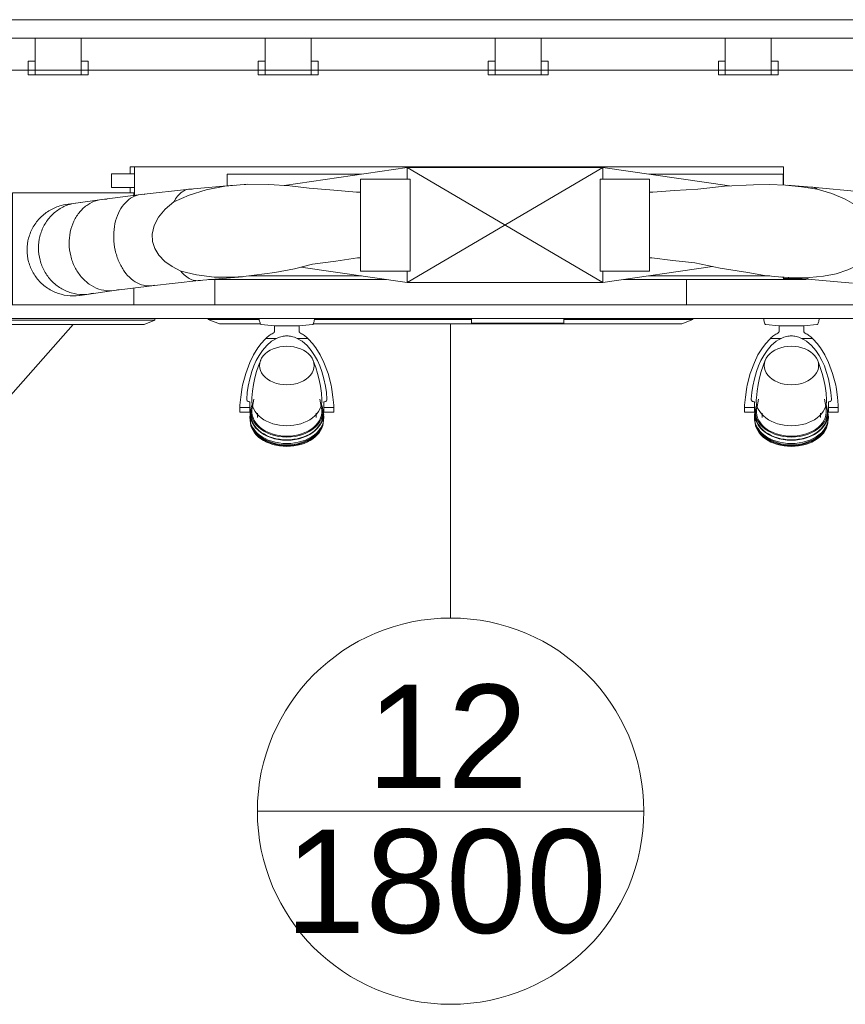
# Model space of a CAD drawing. Header units: metres. Extents: x 3.7 to 90.5, y -1.7 to 14.3.
# Tile 54 of 256: x 36.5 to 38.3, y 0.9 to 3. Entities that reach past the tile are written whole.
import ezdxf

# ---------------------------------------------------------------- set-up
doc = ezdxf.new("R2010")
doc.units = ezdxf.units.M
for name, color, linetype, lineweight in [('A-CLNG', 7, 'Continuous', 18), ('A-FLOR', 7, 'Continuous', 18), ('A-FLOR-MCUT', 7, 'Continuous', 18), ('DUTOS', 7, 'Continuous', 18), ('E-LITE-EQPM', 7, 'Continuous', 18), ('FLEXIVEIS', 7, 'Continuous', 18), ('G-IMPT', 7, 'Continuous', 18), ('M-EQPM', 7, 'Continuous', 18), ('M-HVAC-DUCT', 7, 'Continuous', 18), ('M-HVAC-DUCT-ANNO', 7, 'Continuous', 18), ('TERMINAIS', 7, 'Continuous', 18)]:
    doc.layers.add(name, color=color, linetype=linetype, lineweight=lineweight)
doc.layers.add('M-HVAC-CDFF-IDEN', color=1, linetype='Continuous', lineweight=9, true_color=0xff0000)
doc.styles.add('Arial_1', font='arial.ttf', dxfattribs={"height": 0.225})

# ---------------------------------------------------------------- blocks, each defined once
blk = doc.blocks.new('Lighting-Floodlight-Color_Kinetics-ColorBurst_Powercore_gen2_RGB-Architectural - Not A Type - Load Type Category-V30-Corte 1')
at = {"layer": 'E-LITE-EQPM'}
for p, q in [((38.1517, 2.3471), (38.1802, 2.344)), ((38.1805, 2.344), (38.2342, 2.344)), ((38.1805, 2.344), (38.1805, 2.3327)), ((38.2342, 2.3327), (38.2342, 2.344)), ((38.2344, 2.344), (38.2629, 2.3471)), ((38.185, 2.317), (38.1618, 2.317)), ((38.2529, 2.317), (38.2296, 2.317)), ((38.1356, 2.1845), (38.132, 2.1645)), ((38.2826, 2.1645), (38.2791, 2.1845)), ((38.1053, 2.1717), (38.1053, 2.1669)), ((38.1268, 2.1669), (38.1053, 2.1669)), ((38.1053, 2.1569), (38.1053, 2.1669)), ((38.1268, 2.1794), (38.1254, 2.1794)), ((38.1268, 2.1669), (38.1268, 2.1794)), ((38.1268, 2.1669), (38.1268, 2.1569)), ((38.2879, 2.1794), (38.2879, 2.1669)), ((38.2893, 2.1794), (38.2879, 2.1794)), ((38.3093, 2.1669), (38.2879, 2.1669)), ((38.2879, 2.1569), (38.2879, 2.1669)), ((38.3093, 2.1669), (38.3093, 2.1717)), ((38.3093, 2.1669), (38.3093, 2.1569)), ((38.1053, 2.1569), (38.1268, 2.1569)), ((38.1281, 2.1569), (38.1273, 2.1502)), ((38.1289, 2.1579), (38.1289, 2.1519)), ((38.1301, 2.1452), (38.1301, 2.14)), ((38.1438, 2.1543), (38.1438, 2.1453)), ((38.2708, 2.1453), (38.2708, 2.1543)), ((38.2845, 2.14), (38.2845, 2.1452)), ((38.2857, 2.1519), (38.2857, 2.1579)), ((38.2874, 2.1502), (38.2866, 2.1569)), ((38.2879, 2.1569), (38.3093, 2.1569)), ((38.1278, 2.14), (38.1278, 2.1383)), ((38.1301, 2.1383), (38.1301, 2.1369)), ((38.2845, 2.1369), (38.2845, 2.1383)), ((38.2869, 2.1383), (38.2869, 2.14))]:
    blk.add_line(p, q, dxfattribs=at)
at = {"layer": 'E-LITE-EQPM', "flags": 128}
for points in [[(38.1496, 2.3488), (38.149, 2.3507), (38.1484, 2.3527), (38.1479, 2.3546), (38.1475, 2.3566), (38.1472, 2.3586), (38.147, 2.36)], [(38.2677, 2.36), (38.2674, 2.358), (38.267, 2.356), (38.2666, 2.354), (38.2661, 2.352), (38.2655, 2.3501), (38.2651, 2.3488)], [(38.1517, 2.3471), (38.1516, 2.3471), (38.1515, 2.3472), (38.1514, 2.3472), (38.1513, 2.3472), (38.1512, 2.3472), (38.1511, 2.3473), (38.151, 2.3473), (38.151, 2.3473), (38.1509, 2.3474), (38.1508, 2.3474), (38.1507, 2.3475), (38.1506, 2.3475), (38.1505, 2.3476), (38.1504, 2.3477), (38.1504, 2.3477), (38.1503, 2.3478), (38.1502, 2.3479), (38.1501, 2.3479), (38.1501, 2.348), (38.15, 2.3481), (38.15, 2.3482), (38.1499, 2.3483), (38.1498, 2.3483), (38.1498, 2.3484), (38.1497, 2.3485), (38.1497, 2.3486), (38.1497, 2.3487), (38.1496, 2.3488)], [(38.2651, 2.3488), (38.265, 2.3487), (38.265, 2.3486), (38.2649, 2.3485), (38.2649, 2.3484), (38.2648, 2.3483), (38.2648, 2.3483), (38.2647, 2.3482), (38.2647, 2.3481), (38.2646, 2.348), (38.2645, 2.3479), (38.2645, 2.3479), (38.2644, 2.3478), (38.2643, 2.3477), (38.2642, 2.3477), (38.2642, 2.3476), (38.2641, 2.3475), (38.264, 2.3475), (38.2639, 2.3474), (38.2638, 2.3474), (38.2637, 2.3473), (38.2636, 2.3473), (38.2635, 2.3473), (38.2634, 2.3472), (38.2633, 2.3472), (38.2632, 2.3472), (38.2631, 2.3472), (38.263, 2.3471), (38.2629, 2.3471)], [(38.1601, 2.3154), (38.1517, 2.3062), (38.1442, 2.2964)], [(38.1618, 2.317), (38.1609, 2.3162), (38.1601, 2.3154)], [(38.1743, 2.3109), (38.1795, 2.3142), (38.185, 2.317)], [(38.2296, 2.317), (38.2351, 2.3142), (38.2403, 2.3109)], [(38.2546, 2.3154), (38.2538, 2.3162), (38.2529, 2.317)], [(38.2705, 2.2964), (38.263, 2.3062), (38.2546, 2.3154)], [(38.1442, 2.2964), (38.1347, 2.2811), (38.1269, 2.2649)], [(38.1543, 2.2908), (38.1635, 2.3017), (38.1743, 2.3109)], [(38.2403, 2.3109), (38.2512, 2.3017), (38.2604, 2.2908)], [(38.2878, 2.2649), (38.28, 2.2811), (38.2705, 2.2964)], [(38.1506, 2.2698), (38.1459, 2.2576), (38.1416, 2.2447), (38.1379, 2.2311), (38.1349, 2.217), (38.1327, 2.2024), (38.1312, 2.1875), (38.1309, 2.1832)], [(38.141, 2.2687), (38.1473, 2.28), (38.1543, 2.2908)], [(38.2604, 2.2908), (38.2674, 2.28), (38.2737, 2.2687)], [(38.2837, 2.1832), (38.2825, 2.1982), (38.2805, 2.2129), (38.2777, 2.2271), (38.2742, 2.2409), (38.2701, 2.254), (38.2655, 2.2664), (38.2641, 2.2698)], [(38.1269, 2.2649), (38.1179, 2.2406), (38.1111, 2.2156)], [(38.1315, 2.2451), (38.1358, 2.2571), (38.141, 2.2687)], [(38.2737, 2.2687), (38.2789, 2.2571), (38.2832, 2.2451)], [(38.3036, 2.2156), (38.2968, 2.2406), (38.2878, 2.2649)], [(38.1236, 2.2133), (38.1271, 2.2293), (38.1315, 2.2451)], [(38.2832, 2.2451), (38.2876, 2.2293), (38.2911, 2.2133)], [(38.1095, 2.206), (38.1072, 2.1889), (38.1053, 2.1717)], [(38.1111, 2.2156), (38.1102, 2.2108), (38.1095, 2.206)], [(38.1201, 2.1847), (38.1214, 2.1991), (38.1236, 2.2133)], [(38.2911, 2.2133), (38.2933, 2.1991), (38.2946, 2.1847)], [(38.3052, 2.206), (38.3045, 2.2108), (38.3036, 2.2156)], [(38.3093, 2.1717), (38.3075, 2.1889), (38.3052, 2.206)], [(38.1254, 2.1794), (38.1242, 2.1795), (38.1231, 2.1799), (38.1221, 2.1805), (38.1212, 2.1814), (38.1206, 2.1824), (38.1202, 2.1835), (38.1201, 2.1847)], [(38.2946, 2.1847), (38.2945, 2.1835), (38.2941, 2.1824), (38.2935, 2.1814), (38.2926, 2.1805), (38.2916, 2.1799), (38.2905, 2.1795), (38.2893, 2.1794)]]:
    blk.add_lwpolyline(points, dxfattribs=at)
at = {"layer": 'E-LITE-EQPM'}
for centre, major_axis, start_param, end_param in [((38.2073, 2.2579), (0.0592, 0), 1.570796, 4.712389), ((38.2073, 2.2579), (0.0592, 0), 4.712389, 7.853982), ((38.2073, 2.1811), (0.0764, 0), 3.079538, 4.712389), ((38.2073, 2.1811), (0.0764, 0), 4.712389, 6.34524), ((38.2073, 2.1519), (0.0795, 0), 2.901346, 4.712389), ((38.2073, 2.1579), (0.0784, 0), 2.861983, 4.712389), ((38.2073, 2.1579), (0.0759, 0), 2.965669, 4.712389), ((38.2073, 2.1579), (0.0784, 0), 4.712389, 6.562795), ((38.2073, 2.1579), (0.0759, 0), 4.712389, 6.459109), ((38.2073, 2.1519), (-0.0795, 0), 1.570796, 3.381839), ((38.2073, 2.1452), (0.0804, 0), 3.030511, 4.712389), ((38.2073, 2.14), (0.0795, 0), 3.120458, 4.712389), ((38.2073, 2.1519), (-0.0784, 0), 0, 1.570796), ((38.2073, 2.1519), (-0.0784, 0), 1.570796, 3.141593), ((38.2073, 2.1452), (-0.0804, 0), 1.570796, 3.252674), ((38.2073, 2.14), (-0.0795, 0), 1.570796, 3.162727), ((38.2073, 2.1383), (-0.0795, 0), 0, 1.570796), ((38.2073, 2.14), (0.0772, 0), 3.498727, 4.712389), ((38.2073, 2.1383), (-0.0795, 0), 1.570796, 3.141593), ((38.2073, 2.14), (-0.0772, 0), 1.570796, 2.784458)]:
    blk.add_ellipse(centre, major_axis=major_axis, ratio=0.707107, start_param=start_param, end_param=end_param, dxfattribs=at)
for points in [[(38.1618, 2.317), (38.1641, 2.3192), (38.1691, 2.3233), (38.1747, 2.3268), (38.1775, 2.3283)], [(38.1775, 2.3283), (38.1779, 2.3285), (38.1785, 2.3288), (38.1793, 2.3296), (38.18, 2.3305), (38.1804, 2.3315), (38.1805, 2.3323), (38.1805, 2.3327)], [(38.1972, 2.3211), (38.1951, 2.3206), (38.191, 2.3195), (38.187, 2.3179), (38.185, 2.317)], [(38.2175, 2.3211), (38.2142, 2.3219), (38.2073, 2.3227), (38.2005, 2.3219), (38.1972, 2.3211)], [(38.2296, 2.317), (38.2277, 2.3179), (38.2237, 2.3195), (38.2196, 2.3206), (38.2175, 2.3211)], [(38.2371, 2.3283), (38.24, 2.3268), (38.2455, 2.3233), (38.2506, 2.3192), (38.2529, 2.317)]]:
    blk.add_open_spline(points, degree=3, dxfattribs=at)
blk.add_open_spline([(38.2342, 2.3327), (38.2342, 2.3319), (38.2345, 2.3308), (38.2353, 2.3296), (38.2362, 2.3288), (38.2368, 2.3285), (38.2371, 2.3283)], degree=3, knots=[0, 0, 0, 0, 0.4, 0.6, 0.8, 1, 1, 1, 1], dxfattribs=at)
blk = doc.blocks.new('Luminária Quadrada - 0300x1200mm_1 Lamp_ - 277V-V19-Corte 1')
at = {"layer": 'E-LITE-EQPM'}
for p, q in [((23.4973, 2.15), (23.4973, 2.16)), ((23.6973, 2.15), (23.4973, 2.15)), ((23.6973, 2.15), (23.6973, 2.16))]:
    blk.add_line(p, q, dxfattribs=at)
blk = doc.blocks.new('4 GRE - ESCOLA DE CINEMA E AUDIOVISUAL CINE REX R07_rvt-1-Corte 1')
at = {"layer": 'A-CLNG'}
for p, q in [((40.0573, 2.39), (35.1673, 2.39)), ((35.1673, 2.36), (40.0573, 2.36))]:
    blk.add_line(p, q, dxfattribs=at)
at = {"layer": 'A-FLOR'}
blk.add_line((35.1673, 2.9), (40.0573, 2.9), dxfattribs=at)
at = {"layer": 'A-FLOR-MCUT'}
blk.add_line((40.0573, 3.01), (35.1673, 3.01), dxfattribs=at)
at = {"layer": 'E-LITE-EQPM', "lineweight": 18}
for name, p in [('Lighting-Floodlight-Color_Kinetics-ColorBurst_Powercore_gen2_RGB-Architectural - Not A Type - Load Type Category-V30-Corte 1', (-1.0966, 0)), ('Luminária Quadrada - 0300x1200mm_1 Lamp_ - 277V-V19-Corte 1', (14.0151, 0.2)), ('Lighting-Floodlight-Color_Kinetics-ColorBurst_Powercore_gen2_RGB-Architectural - Not A Type - Load Type Category-V30-Corte 1', (0, 0))]:
    blk.add_blockref(name, p, dxfattribs=at)
blk = doc.blocks.new('Family - L105-299078-Corte 1')
at = {"layer": 'A-FLOR'}
for p, q in [((40.0188, 3.01), (35.2085, 3.01)), ((35.2085, 2.97), (40.0188, 2.97)), ((36.6636, 2.97), (36.5636, 2.97)), ((36.5636, 2.97), (36.5636, 2.9485)), ((36.6636, 2.9115), (36.6636, 2.97)), ((37.1636, 2.97), (37.0636, 2.97)), ((37.0636, 2.97), (37.0636, 2.9485)), ((37.1636, 2.9115), (37.1636, 2.97)), ((37.6636, 2.97), (37.5636, 2.97)), ((37.5636, 2.97), (37.5636, 2.9485)), ((37.6636, 2.9115), (37.6636, 2.97)), ((38.1636, 2.97), (38.0636, 2.97)), ((38.0636, 2.97), (38.0636, 2.9485)), ((38.1636, 2.9115), (38.1636, 2.97)), ((36.5636, 2.9485), (36.5636, 2.89)), ((37.0636, 2.9485), (37.0636, 2.89)), ((37.5636, 2.9485), (37.5636, 2.89)), ((38.0636, 2.9485), (38.0636, 2.89)), ((36.5636, 2.92), (36.5486, 2.92)), ((36.5486, 2.92), (36.5486, 2.9119)), ((36.5486, 2.9119), (36.5486, 2.89)), ((36.5636, 2.8981), (36.5636, 2.92)), ((36.6786, 2.92), (36.6636, 2.92)), ((36.6636, 2.92), (36.6636, 2.9119)), ((36.6636, 2.9119), (36.6636, 2.89)), ((36.6786, 2.8981), (36.6786, 2.92)), ((37.0636, 2.92), (37.0486, 2.92)), ((37.0486, 2.92), (37.0486, 2.9119)), ((37.0486, 2.9119), (37.0486, 2.89)), ((37.0636, 2.8981), (37.0636, 2.92)), ((37.1786, 2.92), (37.1636, 2.92)), ((37.1636, 2.92), (37.1636, 2.9119)), ((37.1636, 2.9119), (37.1636, 2.89)), ((37.1786, 2.8981), (37.1786, 2.92)), ((37.5636, 2.92), (37.5486, 2.92)), ((37.5486, 2.92), (37.5486, 2.9119)), ((37.5486, 2.9119), (37.5486, 2.89)), ((37.5636, 2.8981), (37.5636, 2.92)), ((37.6786, 2.92), (37.6636, 2.92)), ((37.6636, 2.92), (37.6636, 2.9119)), ((37.6636, 2.9119), (37.6636, 2.89)), ((37.6786, 2.8981), (37.6786, 2.92)), ((38.0636, 2.92), (38.0486, 2.92)), ((38.0486, 2.92), (38.0486, 2.9119)), ((38.0486, 2.9119), (38.0486, 2.89)), ((38.0636, 2.8981), (38.0636, 2.92)), ((38.1786, 2.92), (38.1636, 2.92)), ((38.1636, 2.92), (38.1636, 2.9119)), ((38.1636, 2.9119), (38.1636, 2.89)), ((38.1786, 2.8981), (38.1786, 2.92)), ((36.5636, 2.89), (36.5636, 2.8981)), ((36.6636, 2.89), (36.6636, 2.9115)), ((36.6786, 2.89), (36.6786, 2.8981)), ((37.0636, 2.89), (37.0636, 2.8981)), ((37.1636, 2.89), (37.1636, 2.9115)), ((37.1786, 2.89), (37.1786, 2.8981)), ((37.5636, 2.89), (37.5636, 2.8981)), ((37.6636, 2.89), (37.6636, 2.9115)), ((37.6786, 2.89), (37.6786, 2.8981)), ((38.0636, 2.89), (38.0636, 2.8981)), ((38.1636, 2.89), (38.1636, 2.9115)), ((38.1786, 2.89), (38.1786, 2.8981)), ((36.5486, 2.89), (36.5636, 2.89)), ((36.5636, 2.89), (36.6636, 2.89)), ((36.6636, 2.89), (36.6786, 2.89)), ((37.0486, 2.89), (37.0636, 2.89)), ((37.0636, 2.89), (37.1636, 2.89)), ((37.1636, 2.89), (37.1786, 2.89)), ((37.5486, 2.89), (37.5636, 2.89)), ((37.5636, 2.89), (37.6636, 2.89)), ((37.6636, 2.89), (37.6786, 2.89)), ((38.0486, 2.89), (38.0636, 2.89)), ((38.0636, 2.89), (38.1636, 2.89)), ((38.1636, 2.89), (38.1786, 2.89))]:
    blk.add_line(p, q, dxfattribs=at)
blk = doc.blocks.new('ESTRUTURAL CINE REX _011_IFC-1-Corte 1')
at = {"layer": 'A-FLOR', "lineweight": 18}
blk.add_blockref('Family - L105-299078-Corte 1', (0, 0), dxfattribs=at)
blk = doc.blocks.new('V8 duto média 11_2-16_0kW - 11_2kW-783928-Corte 1')
at = {"layer": 'M-EQPM', "color": 1, "true_color": 0xff0000}
for p, q in [((36.78, 2.69), (36.77, 2.69)), ((36.77, 2.69), (36.77, 2.6749)), ((36.78, 2.69), (37.23, 2.69)), ((36.78, 2.69), (36.78, 2.6273)), ((38.19, 2.69), (36.78, 2.69)), ((36.78, 2.69), (36.78, 2.6273)), ((37.23, 2.69), (38.19, 2.69)), ((38.19, 2.6505), (38.19, 2.69)), ((38.19, 2.69), (38.19, 2.6505)), ((36.78, 2.675), (36.73, 2.675)), ((36.73, 2.675), (36.73, 2.66)), ((36.73, 2.66), (36.73, 2.645)), ((36.73, 2.645), (36.78, 2.645)), ((36.77, 2.645), (36.77, 2.6337)), ((37.23, 2.445), (36.9408, 2.445)), ((36.9408, 2.445), (37.3274, 2.445)), ((37.3274, 2.445), (37.23, 2.445)), ((38.19, 2.445), (37.8425, 2.445)), ((37.8425, 2.445), (38.19, 2.445)), ((38.19, 2.445), (38.19, 2.4502)), ((38.19, 2.4502), (38.19, 2.445)), ((38.2306, 2.447), (38.19, 2.447)), ((38.19, 2.445), (38.238, 2.445))]:
    blk.add_line(p, q, dxfattribs=at)
blk.add_arc((38.238, 2.447), 0.002, 270, 330, dxfattribs=at)
blk.add_arc((38.238, 2.447), 0.002, 270, 330, dxfattribs=at)
blk.add_arc((38.238, 2.447), 0.002, 270, 330, dxfattribs=at)
blk.add_arc((38.238, 2.447), 0.002, 270, 330, dxfattribs=at)
blk.add_arc((38.238, 2.447), 0.002, 270, 330, dxfattribs=at)
blk.add_arc((38.238, 2.447), 0.002, 270, 330, dxfattribs=at)
blk.add_arc((38.238, 2.447), 0.002, 270, 330, dxfattribs=at)
blk.add_arc((38.238, 2.447), 0.002, 270, 330, dxfattribs=at)
blk = doc.blocks.new('ADLQ-AG-K-T3 - TROX_DLQ-4-AK-M_400_dwg_QMODEL_2a35ebf9_a11b_4b6d_b549_81fa0526b176-V49-Corte 1')
at = {"layer": 'G-IMPT', "color": 1, "true_color": 0xff0000}
for p, q in [((36.5142, 2.39), (36.5142, 2.6337)), ((36.5142, 2.6337), (36.5142, 2.4029)), ((36.778, 2.6337), (36.5142, 2.6337)), ((36.778, 2.6271), (36.778, 2.6337)), ((36.778, 2.6337), (36.778, 2.6271)), ((36.778, 2.39), (36.778, 2.4272)), ((36.778, 2.4272), (36.778, 2.4029)), ((36.4681, 2.36), (36.4681, 2.3564)), ((36.8241, 2.3564), (36.4681, 2.3564)), ((36.4681, 2.3564), (36.4914, 2.3475)), ((36.8241, 2.3564), (36.8008, 2.3475)), ((36.8241, 2.36), (36.8241, 2.3564)), ((36.4914, 2.3475), (36.4926, 2.3482)), ((36.8008, 2.3475), (36.4914, 2.3475))]:
    blk.add_line(p, q, dxfattribs=at)
blk = doc.blocks.new('ADLQ-AG-K-T3 - TROX_DLQ-4-AK-M_400_dwg-V50-Corte 1')
blk.add_blockref('ADLQ-AG-K-T3 - TROX_DLQ-4-AK-M_400_dwg_QMODEL_2a35ebf9_a11b_4b6d_b549_81fa0526b176-V49-Corte 1', (0, 0))
blk = doc.blocks.new('ADLQ-AG-K-T3 - DIFUSOR 4 VIAS ADLQ-AG-K T3 _DIÂMETRO 200_-V51-Corte 1')
blk.add_blockref('ADLQ-AG-K-T3 - TROX_DLQ-4-AK-M_400_dwg-V50-Corte 1', (0, 0))
blk = doc.blocks.new('GRELHA AR-AG 1025x325 - TROX_AR-AG_1025x325_dxf_QMODEL_5b49eeff_c0cc_448e_ad13_eedf4b0f0c19-917624-Corte 1')
at = {"layer": 'G-IMPT', "color": 1, "true_color": 0xff0000}
for p, q in [((36.9541, 2.39), (36.9541, 2.445)), ((37.9791, 2.39), (37.9791, 2.445)), ((36.9401, 2.358), (36.9401, 2.36)), ((36.9641, 2.349), (36.9401, 2.358)), ((37.0507, 2.358), (36.9401, 2.358)), ((37.5124, 2.358), (37.1707, 2.358)), ((37.9931, 2.358), (37.7124, 2.358)), ((37.9691, 2.349), (37.9931, 2.358)), ((37.9931, 2.358), (37.9931, 2.36)), ((37.0529, 2.349), (36.9641, 2.349)), ((37.9691, 2.349), (37.1685, 2.349))]:
    blk.add_line(p, q, dxfattribs=at)
blk = doc.blocks.new('GRELHA AR-AG 1025x325 - TROX_AR-AG_1025x325_dxf-917623-Corte 1')
blk.add_blockref('GRELHA AR-AG 1025x325 - TROX_AR-AG_1025x325_dxf_QMODEL_5b49eeff_c0cc_448e_ad13_eedf4b0f0c19-917624-Corte 1', (0, 0))
blk = doc.blocks.new('GRELHA AR-AG 1025x325 - GRELHA AR-0-AG 1025x325-1067818-Corte 1')
blk.add_blockref('GRELHA AR-AG 1025x325 - TROX_AR-AG_1025x325_dxf-917623-Corte 1', (0, 0))
blk = doc.blocks.new('Canvas Connection - Canvas Connection-1095778-Corte 1')
at = {"layer": 'M-HVAC-DUCT'}
for p, q in [((36.9814, 2.674), (36.9814, 2.6485)), ((37.2727, 2.674), (36.9814, 2.674)), ((38.1894, 2.674), (37.8973, 2.674)), ((38.1894, 2.6505), (38.1894, 2.674)), ((37.029, 2.453), (37.2727, 2.453)), ((37.8973, 2.453), (38.1603, 2.453))]:
    blk.add_line(p, q, dxfattribs=at)
blk = doc.blocks.new('M_Rectangular Transition - L - 400 mm _L_-1095728-Corte 1')
at = {"layer": 'M-HVAC-DUCT', "color": 4, "true_color": 0x00ffff}
for p, q in [((37.3725, 2.6885), (37.1052, 2.6496)), ((38.0726, 2.6485), (37.7975, 2.6885)), ((37.3725, 2.4385), (37.1415, 2.472)), ((37.7975, 2.4385), (38.0361, 2.4731))]:
    blk.add_line(p, q, dxfattribs=at)
blk = doc.blocks.new('M_Encaixe de duto redondo - Padrão-1134546-Corte 1')
at = {"layer": 'M-HVAC-DUCT', "color": 4, "true_color": 0x00ffff}
for p, q in [((37.3725, 2.6635), (37.2709, 2.6635)), ((37.2709, 2.6635), (37.2709, 2.5635)), ((37.3786, 2.6635), (37.3725, 2.6635)), ((37.3786, 2.5635), (37.3786, 2.6635)), ((37.2709, 2.5635), (37.2709, 2.4635)), ((37.3786, 2.4635), (37.3786, 2.5635)), ((37.2709, 2.4635), (37.3725, 2.4635)), ((37.3725, 2.4635), (37.3786, 2.4635))]:
    blk.add_line(p, q, dxfattribs=at)
blk = doc.blocks.new('M_Encaixe de duto redondo - Padrão-1134581-Corte 1')
at = {"layer": 'M-HVAC-DUCT', "color": 4, "true_color": 0x00ffff}
for p, q in [((37.7975, 2.6635), (37.7914, 2.6635)), ((37.7914, 2.6635), (37.7914, 2.5635)), ((37.8991, 2.6635), (37.7975, 2.6635)), ((37.8991, 2.5635), (37.8991, 2.6635)), ((37.7914, 2.5635), (37.7914, 2.4635)), ((37.8991, 2.4635), (37.8991, 2.5635)), ((37.7914, 2.4635), (37.7975, 2.4635)), ((37.7975, 2.4635), (37.8991, 2.4635))]:
    blk.add_line(p, q, dxfattribs=at)
blk = doc.blocks.new('M_Identificador de terminal de ar_BTS - Em caixas-852561-Corte 1')
at = {"layer": 'M-HVAC-CDFF-IDEN'}
blk.add_line((9.0048, 7.473), (9.8448, 7.473), dxfattribs=at)
blk.add_circle((9.4248, 7.473), 0.42, dxfattribs=at)

msp = doc.modelspace()

# ---------------------------------------------------------------- linework, layer by layer
at = {"layer": 'DUTOS', "color": 5, "true_color": 0x0000ff}
for p, q in [((36.9541, 2.445), (36.9541, 2.39)), ((37.9791, 2.39), (37.9791, 2.445))]:
    msp.add_line(p, q, dxfattribs=at)
at = {"layer": 'FLEXIVEIS', "color": 4, "true_color": 0x00ffff}
for p, q in [((36.8992, 2.6416), (36.794, 2.63)), ((36.9966, 2.6504), (36.8998, 2.6417)), ((37.2709, 2.6347), (37.2623, 2.6347)), ((37.9059, 2.6347), (37.8991, 2.6347)), ((38.2511, 2.646), (38.1978, 2.65)), ((38.3594, 2.6359), (38.2515, 2.646)), ((36.7083, 2.6192), (36.6525, 2.6114)), ((36.7933, 2.6299), (36.7091, 2.6193)), ((36.6517, 2.6113), (36.6315, 2.6083)), ((37.2642, 2.4922), (37.2709, 2.4922)), ((37.8991, 2.4922), (37.9043, 2.4922)), ((36.8168, 2.4313), (36.9198, 2.4427)), ((36.9192, 2.4426), (37.0146, 2.4512)), ((38.1827, 2.4506), (38.2347, 2.4467)), ((38.2343, 2.4467), (38.34, 2.4369)), ((36.6802, 2.4133), (36.7355, 2.421)), ((36.7346, 2.4209), (36.8176, 2.4314)), ((36.6609, 2.4105), (36.681, 2.4135))]:
    msp.add_line(p, q, dxfattribs=at)
at = {"layer": 'FLEXIVEIS', "color": 4, "true_color": 0x00ffff, "flags": 128}
for points in [[(37.0181, 2.6518), (36.9763, 2.6481), (36.9357, 2.6402), (36.8981, 2.6286), (36.8651, 2.6136)], [(37.0246, 2.652), (37.0213, 2.6519), (37.0181, 2.6518)], [(37.1592, 2.6436), (37.1171, 2.6489), (37.0718, 2.6517), (37.0246, 2.652)], [(37.2623, 2.6347), (37.2127, 2.6395), (37.1592, 2.6436)], [(38.0036, 2.6415), (37.9533, 2.6383), (37.9059, 2.6347)], [(38.1249, 2.6512), (38.0616, 2.6479), (38.0036, 2.6415)], [(38.1942, 2.6503), (38.1592, 2.6517), (38.1249, 2.6512)], [(38.263, 2.6416), (38.229, 2.6469), (38.1942, 2.6503)], [(38.3954, 2.5344), (38.3931, 2.553), (38.3844, 2.5715), (38.3697, 2.5892), (38.3495, 2.6056), (38.3244, 2.6201), (38.2952, 2.6322), (38.263, 2.6416)], [(36.8651, 2.6136), (36.8462, 2.5981), (36.8318, 2.5809), (36.8224, 2.5626), (36.8183, 2.5439)], [(36.8183, 2.5439), (36.8191, 2.5278), (36.824, 2.5123), (36.8328, 2.4977), (36.8453, 2.4845), (36.8612, 2.473), (36.8801, 2.4634)], [(38.2469, 2.4491), (38.2769, 2.452), (38.3049, 2.4576), (38.3302, 2.4658), (38.3521, 2.4762), (38.37, 2.4886), (38.3834, 2.5027), (38.392, 2.5182), (38.3954, 2.5344)], [(37.1666, 2.4783), (37.2172, 2.485), (37.2642, 2.4922)], [(37.9043, 2.4922), (37.9496, 2.4867), (37.9976, 2.4815)], [(36.8801, 2.4634), (36.9146, 2.455), (36.9528, 2.4504), (36.9931, 2.4499)], [(37.0396, 2.4543), (37.0844, 2.4603), (37.1271, 2.4684), (37.1666, 2.4783)], [(37.9976, 2.4815), (38.0525, 2.4695), (38.1127, 2.46)], [(36.9931, 2.4499), (37.0164, 2.4514), (37.0396, 2.4543)], [(38.1127, 2.46), (38.149, 2.4541), (38.1863, 2.4503)], [(38.1863, 2.4503), (38.2168, 2.449), (38.2469, 2.4491)]]:
    msp.add_lwpolyline(points, dxfattribs=at)
at = {"layer": 'FLEXIVEIS', "color": 4, "true_color": 0x00ffff}
for points, knots in [([(36.8651, 2.6136), (36.87, 2.6232), (36.8794, 2.6344), (36.8939, 2.6413), (36.9015, 2.642), (36.9053, 2.6417)], [0, 0, 0, 0, 0.5, 0.75, 0.9882654, 0.9882654, 0.9882654, 0.9882654]), ([(36.571, 2.5131), (36.5709, 2.5218), (36.573, 2.5392), (36.5825, 2.5635), (36.5977, 2.5843), (36.6175, 2.6002), (36.6399, 2.6098), (36.6555, 2.6121), (36.6629, 2.6123)], [0, 0, 0, 0, 0.1666667, 0.3333333, 0.5, 0.6666667, 0.8333333, 0.981474, 0.981474, 0.981474, 0.981474]), ([(36.5462, 2.5094), (36.5462, 2.5181), (36.5485, 2.5356), (36.5586, 2.56), (36.5746, 2.5809), (36.5956, 2.597), (36.6182, 2.6063), (36.6335, 2.6088), (36.6403, 2.6092)], [0, 0, 0, 0, 0.1666667, 0.3333333, 0.5, 0.6666667, 0.8333333, 0.9626048, 0.9626048, 0.9626048, 0.9626048])]:
    msp.add_open_spline(points, degree=3, knots=knots, dxfattribs=at)
for points in [[(38.263, 2.6416), (38.261, 2.643), (38.2569, 2.6451), (38.2526, 2.646), (38.2504, 2.6461)], [(36.6377, 2.5223), (36.6375, 2.531), (36.6391, 2.5484), (36.6471, 2.5725), (36.6602, 2.593), (36.6776, 2.6086), (36.6979, 2.6181), (36.7126, 2.62), (36.7199, 2.6198)], [(36.7345, 2.5346), (36.7343, 2.5433), (36.7353, 2.5606), (36.7417, 2.5845), (36.7525, 2.6047), (36.7668, 2.6199), (36.7838, 2.629), (36.7961, 2.6306), (36.8023, 2.6302)], [(36.8085, 2.4311), (36.8024, 2.4314), (36.7899, 2.4344), (36.7723, 2.4454), (36.7569, 2.4623), (36.7449, 2.4837), (36.737, 2.5084), (36.7348, 2.5259), (36.7345, 2.5346)], [(36.6462, 2.4094), (36.6374, 2.4094), (36.62, 2.4117), (36.5956, 2.4218), (36.5746, 2.4379), (36.5586, 2.4588), (36.5485, 2.4832), (36.5462, 2.5007), (36.5462, 2.5094)], [(36.667, 2.4125), (36.6587, 2.4125), (36.642, 2.4149), (36.6187, 2.4252), (36.5986, 2.4414), (36.5831, 2.4625), (36.5733, 2.4869), (36.571, 2.5043), (36.571, 2.5131)], [(36.7239, 2.4204), (36.7165, 2.4206), (36.7018, 2.4233), (36.681, 2.4339), (36.6631, 2.4504), (36.6491, 2.4716), (36.6401, 2.4962), (36.6379, 2.5136), (36.6377, 2.5223)], [(36.9132, 2.4427), (36.9093, 2.443), (36.9016, 2.4451), (36.8903, 2.4522), (36.8834, 2.4593), (36.8801, 2.4634)], [(36.9231, 2.4432), (36.9199, 2.4425), (36.9165, 2.4423), (36.9132, 2.4427)], [(38.2354, 2.4466), (38.2373, 2.4466), (38.2392, 2.4467), (38.2411, 2.4471)], [(38.2411, 2.4471), (38.243, 2.4475), (38.245, 2.4482), (38.2469, 2.4491)], [(36.7448, 2.423), (36.738, 2.4211), (36.7309, 2.4202), (36.7239, 2.4204)], [(36.8236, 2.4326), (36.8187, 2.4313), (36.8136, 2.4308), (36.8085, 2.4311)], [(36.672, 2.4128), (36.6636, 2.4105), (36.6549, 2.4094), (36.6462, 2.4094)], [(36.6916, 2.4157), (36.6836, 2.4135), (36.6753, 2.4124), (36.667, 2.4125)]]:
    msp.add_open_spline(points, degree=3, dxfattribs=at)
at = {"layer": 'M-HVAC-CDFF-IDEN'}
for p, q in [((36.6461, 2.3475), (36.0846, 1.709)), ((37.4666, 2.349), (37.4666, 1.709))]:
    msp.add_line(p, q, dxfattribs=at)
at = {"layer": 'M-HVAC-DUCT-ANNO', "color": 4, "true_color": 0x00ffff}
for p, q in [((37.3725, 2.6635), (37.3725, 2.6885)), ((37.3725, 2.6885), (37.7975, 2.6885)), ((37.3725, 2.6885), (37.7975, 2.4385)), ((37.7975, 2.6885), (37.3725, 2.4385)), ((37.7975, 2.6885), (37.7975, 2.6635)), ((37.3725, 2.4385), (37.3725, 2.4635)), ((37.7975, 2.4635), (37.7975, 2.4385)), ((37.7975, 2.4385), (37.3725, 2.4385))]:
    msp.add_line(p, q, dxfattribs=at)

# ---------------------------------------------------------------- block references
at = {"lineweight": 5}
for name in ['4 GRE - ESCOLA DE CINEMA E AUDIOVISUAL CINE REX R07_rvt-1-Corte 1', 'ESTRUTURAL CINE REX _011_IFC-1-Corte 1']:
    msp.add_blockref(name, (0, 0), dxfattribs=at)
at = {"layer": 'G-IMPT', "color": 1, "true_color": 0xff0000}
msp.add_blockref('GRELHA AR-AG 1025x325 - GRELHA AR-0-AG 1025x325-1067818-Corte 1', (0, 0), dxfattribs=at)
at = {"layer": 'M-EQPM', "color": 1, "true_color": 0xff0000}
msp.add_blockref('V8 duto média 11_2-16_0kW - 11_2kW-783928-Corte 1', (0, 0), dxfattribs=at)
at = {"layer": 'M-HVAC-CDFF-IDEN'}
msp.add_blockref('M_Identificador de terminal de ar_BTS - Em caixas-852561-Corte 1', (28.0419, -6.184), dxfattribs=at)
at = {"layer": 'M-HVAC-DUCT', "color": 4, "true_color": 0x00ffff}
for name in ['M_Rectangular Transition - L - 400 mm _L_-1095728-Corte 1', 'M_Encaixe de duto redondo - Padrão-1134546-Corte 1', 'M_Encaixe de duto redondo - Padrão-1134581-Corte 1']:
    msp.add_blockref(name, (0, 0), dxfattribs=at)
at = {"layer": 'M-HVAC-DUCT'}
msp.add_blockref('Canvas Connection - Canvas Connection-1095778-Corte 1', (0, 0), dxfattribs=at)
at = {"layer": 'TERMINAIS', "color": 1, "true_color": 0xff0000}
msp.add_blockref('ADLQ-AG-K-T3 - DIFUSOR 4 VIAS ADLQ-AG-K T3 _DIÂMETRO 200_-V51-Corte 1', (0, 0), dxfattribs=at)

# ---------------------------------------------------------------- texts
at = {"layer": 'M-HVAC-CDFF-IDEN', "color": 7, "char_height": 0.225, "attachment_point": 1, "style": 'Arial_1'}
for s, insert, width in [('12', (37.2852, 1.5641), 0.432911), ('1800', (37.1067, 1.2491), 0.865822)]:
    msp.add_mtext(s, dxfattribs=dict(at, insert=insert, width=width))

doc.saveas('drawing.dxf')
